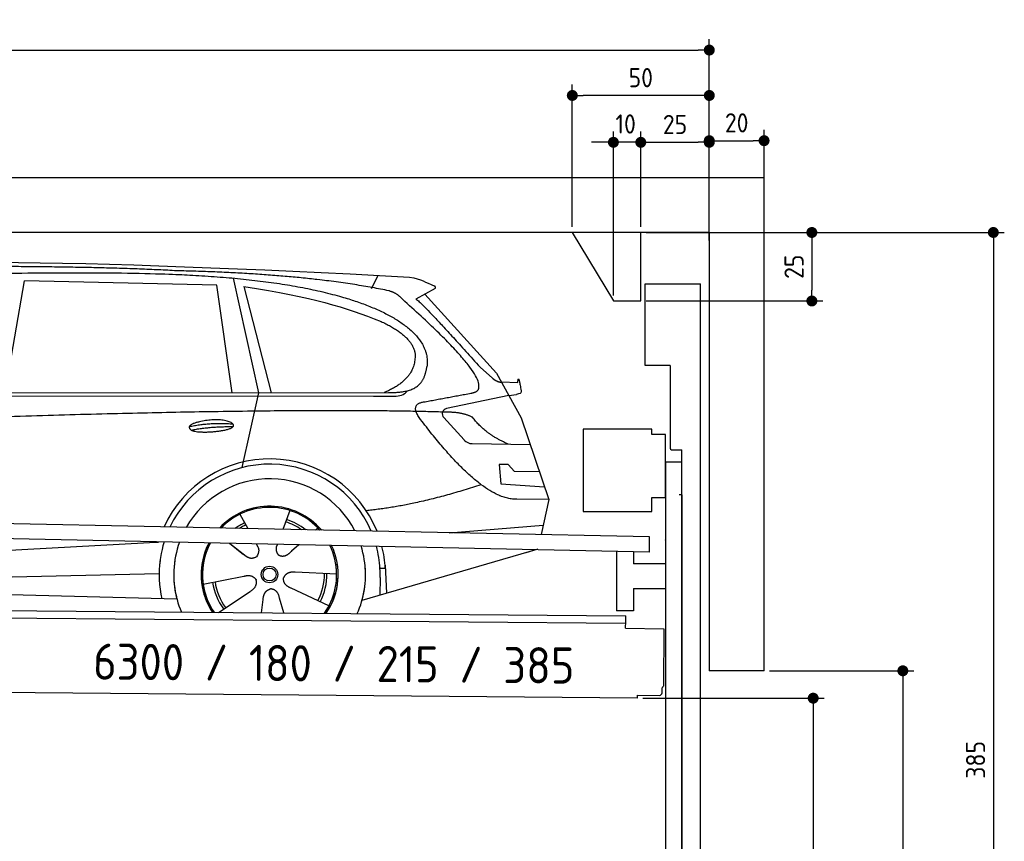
# Model space of a CAD drawing. Header units: millimetres. Extents: x -411 to 6777, y 0 to 6627.
# Tile 6 of 6: x 3183 to 6777, y 3628 to 6627. Entities that reach past the tile are written whole.
import ezdxf

# ---------------------------------------------------------------- set-up
doc = ezdxf.new("R2010")
doc.units = ezdxf.units.MM
doc.layers.add('4', color=3, linetype='Continuous')
for name, color, linetype, lineweight in [('car', 10, 'Continuous', 25), ('Freiraum', 7, 'Continuous', 25), ('Logo', 7, 'Continuous', 25), ('Plattform', 7, 'Continuous', 25), ('Ständer vorne', 7, 'Continuous', 25), ('Tor', 200, 'Continuous', 25)]:
    doc.layers.add(name, color=color, linetype=linetype, lineweight=lineweight)
doc.styles.get("Standard").update_dxf_attribs({"font": 'ISOCP.SHX'})
doc.dimstyles.new('GEN-ISO', dxfattribs={"dimscale": 20, "dimtxt": 3.5, "dimasz": 2, "dimexe": 2, "dimexo": 1, "dimgap": 1.5, "dimtad": 1, "dimdec": 1, "dimlfac": 0.1, "dimdsep": 46, "dimtxsty": 'STANDARD', "dimblk": 'PUNKT', "dimcen": 2, "dimclrd": 256, "dimclre": 256, "dimclrt": 2, "dimadec": 0, "dimazin": 0, "dimtp": 0.1, "dimtm": 0.1, "dimtfac": 0.71, "dimtdec": 1, "dimtmove": 2, "dimatfit": 3, "dimldrblk": 'PUNKT', "dimfxl": 2, "dimtolj": 1, "dimarcsym": 0})

# ---------------------------------------------------------------- blocks, each defined once
blk = doc.blocks.new('PUNKT')
at = {"layer": '4', "color": 0, "linetype": 'ByBlock'}
blk.add_line((-0.5, 0), (-1, 0), dxfattribs=at)
at = {"layer": '4', "color": 0, "linetype": 'ByBlock', "const_width": 0.5}
blk.add_lwpolyline([(-0.25, 0, 1), (0.25, 0, 1)], format="xyb", close=True, dxfattribs=at)
blk = doc.blocks.new('*D114')
at = {"layer": '4', "lineweight": -2, "transparency": 16777216}
for p, q in [((5720, 5850), (6776.9, 5850)), ((6736.9, 5810), (6736.9, 2040)), ((6295.4, 2000), (6776.9, 2000))]:
    blk.add_line(p, q, dxfattribs=at)
at = {"layer": 'Defpoints', "color": 0, "transparency": 16777216}
for p in [(5700, 5850), (6275.4, 2000), (6736.9, 2000)]:
    blk.add_point(p, dxfattribs=at)
at = {"layer": '4', "lineweight": -2, "transparency": 16777216, "xscale": 40, "yscale": 40, "zscale": 40}
for p, rotation in [((6736.9, 5850), 90), ((6736.9, 2000), 270)]:
    blk.add_blockref('PUNKT', p, dxfattribs=dict(at, rotation=rotation))
at = {"layer": '4', "color": 2, "transparency": 16777216, "insert": (6671.9, 3925), "char_height": 70, "attachment_point": 5, "rotation": 90}
blk.add_mtext('385', dxfattribs=at)
blk = doc.blocks.new('*D116')
at = {"layer": '4', "lineweight": -2, "transparency": 16777216}
for p, q in [((5920, 4250), (6446.5, 4250)), ((6406.5, 4210), (6406.5, 2040)), ((6295.4, 2000), (6446.5, 2000))]:
    blk.add_line(p, q, dxfattribs=at)
at = {"layer": 'Defpoints', "color": 0, "transparency": 16777216}
for p in [(5900, 4250), (6275.4, 2000), (6406.5, 2000)]:
    blk.add_point(p, dxfattribs=at)
at = {"layer": '4', "lineweight": -2, "transparency": 16777216, "xscale": 40, "yscale": 40, "zscale": 40}
for p, rotation in [((6406.5, 4250), 90), ((6406.5, 2000), 270)]:
    blk.add_blockref('PUNKT', p, dxfattribs=dict(at, rotation=rotation))
at = {"layer": '4', "color": 2, "transparency": 16777216, "insert": (6341.5, 3125), "char_height": 70, "attachment_point": 5, "rotation": 90}
blk.add_mtext('H2', dxfattribs=at)
blk = doc.blocks.new('*D117')
at = {"layer": '4', "lineweight": -2, "transparency": 16777216}
for p, q in [((200, 5820.9), (200, 6555.8)), ((5700, 6020.9), (5700, 6555.8)), ((240, 6515.8), (5660, 6515.8))]:
    blk.add_line(p, q, dxfattribs=at)
at = {"layer": 'Defpoints', "color": 0, "transparency": 16777216}
for p in [(5700, 6515.8), (5700, 6000.9), (200, 5800.9)]:
    blk.add_point(p, dxfattribs=at)
at = {"layer": '4', "lineweight": -2, "transparency": 16777216, "xscale": 40, "yscale": 40, "zscale": 40, "rotation": 180}
blk.add_blockref('PUNKT', (200, 6515.8), dxfattribs=at)
at = {"layer": '4', "lineweight": -2, "transparency": 16777216, "xscale": 40, "yscale": 40, "zscale": 40}
blk.add_blockref('PUNKT', (5700, 6515.8), dxfattribs=at)
at = {"layer": '4', "color": 2, "transparency": 16777216, "insert": (2950, 6580.8), "char_height": 70, "attachment_point": 5}
blk.add_mtext('550', dxfattribs=at)
blk = doc.blocks.new('*D118')
at = {"layer": '4', "lineweight": -2, "transparency": 16777216}
for p, q in [((5457.5, 4150), (6119.3, 4150)), ((6079.3, 4110), (6079.3, 2040)), ((6099.3, 2000), (6119.3, 2000))]:
    blk.add_line(p, q, dxfattribs=at)
at = {"layer": 'Defpoints', "color": 0, "transparency": 16777216}
for p in [(5437.5, 4150), (6079.3, 2000), (6079.3, 2000)]:
    blk.add_point(p, dxfattribs=at)
at = {"layer": '4', "lineweight": -2, "transparency": 16777216, "xscale": 40, "yscale": 40, "zscale": 40}
for p, rotation in [((6079.3, 4150), 90), ((6079.3, 2000), 270)]:
    blk.add_blockref('PUNKT', p, dxfattribs=dict(at, rotation=rotation))
at = {"layer": '4', "color": 2, "transparency": 16777216, "insert": (6004.7, 2909.2), "char_height": 70, "attachment_point": 5, "rotation": 90}
blk.add_mtext('215', dxfattribs=at)
blk = doc.blocks.new('*D119')
at = {"layer": '4', "lineweight": -2, "transparency": 16777216}
for p, q in [((5450, 6021.3), (5450, 6219.1)), ((5700, 6020.9), (5700, 6219.1)), ((5490, 6179.1), (5660, 6179.1))]:
    blk.add_line(p, q, dxfattribs=at)
at = {"layer": 'Defpoints', "color": 0, "transparency": 16777216}
for p in [(5700, 6179.1), (5450, 6001.3), (5700, 6000.9)]:
    blk.add_point(p, dxfattribs=at)
at = {"layer": '4', "lineweight": -2, "transparency": 16777216, "xscale": 40, "yscale": 40, "zscale": 40, "rotation": 180}
blk.add_blockref('PUNKT', (5450, 6179.1), dxfattribs=at)
at = {"layer": '4', "lineweight": -2, "transparency": 16777216, "xscale": 40, "yscale": 40, "zscale": 40}
blk.add_blockref('PUNKT', (5700, 6179.1), dxfattribs=at)
at = {"layer": '4', "color": 2, "transparency": 16777216, "insert": (5575, 6244.2), "char_height": 70, "attachment_point": 5}
blk.add_mtext('25', dxfattribs=at)
blk = doc.blocks.new('*D120')
at = {"layer": '4', "lineweight": -2, "transparency": 16777216}
for p, q in [((5200, 5870), (5200, 6390.1)), ((5700, 5870), (5700, 6390.1)), ((5660, 6350.1), (5240, 6350.1))]:
    blk.add_line(p, q, dxfattribs=at)
at = {"layer": 'Defpoints', "color": 0, "transparency": 16777216}
for p in [(5200, 6350.1), (5200, 5850), (5700, 5850)]:
    blk.add_point(p, dxfattribs=at)
at = {"layer": '4', "lineweight": -2, "transparency": 16777216, "xscale": 40, "yscale": 40, "zscale": 40, "rotation": 180}
blk.add_blockref('PUNKT', (5200, 6350.1), dxfattribs=at)
at = {"layer": '4', "lineweight": -2, "transparency": 16777216, "xscale": 40, "yscale": 40, "zscale": 40}
blk.add_blockref('PUNKT', (5700, 6350.1), dxfattribs=at)
at = {"layer": '4', "color": 2, "transparency": 16777216, "insert": (5450, 6415.1), "char_height": 70, "attachment_point": 5}
blk.add_mtext('50', dxfattribs=at)
blk = doc.blocks.new('*D121')
at = {"layer": '4', "lineweight": -2, "transparency": 16777216}
for p, q in [((5470, 5850), (6114.4, 5850)), ((6074.4, 5810), (6074.4, 5640)), ((5470, 5600), (6114.4, 5600))]:
    blk.add_line(p, q, dxfattribs=at)
at = {"layer": 'Defpoints', "color": 0, "transparency": 16777216}
for p in [(5450, 5850), (5450, 5600), (6074.4, 5600)]:
    blk.add_point(p, dxfattribs=at)
at = {"layer": '4', "lineweight": -2, "transparency": 16777216, "xscale": 40, "yscale": 40, "zscale": 40}
for p, rotation in [((6074.4, 5850), 90), ((6074.4, 5600), 270)]:
    blk.add_blockref('PUNKT', p, dxfattribs=dict(at, rotation=rotation))
at = {"layer": '4', "color": 2, "transparency": 16777216, "insert": (6009.4, 5725), "char_height": 70, "attachment_point": 5, "rotation": 90}
blk.add_mtext('25', dxfattribs=at)
blk = doc.blocks.new('*D122')
at = {"layer": '4', "lineweight": -2, "transparency": 16777216}
for p, q in [((5350, 5620), (5350, 6219.1)), ((5450, 5870), (5450, 6219.1)), ((5310, 6179.1), (5270, 6179.1)), ((5450, 6179.1), (5350, 6179.1)), ((5490, 6179.1), (5530, 6179.1))]:
    blk.add_line(p, q, dxfattribs=at)
at = {"layer": 'Defpoints', "color": 0, "transparency": 16777216}
for p in [(5350, 6179.1), (5450, 5850), (5350, 5600)]:
    blk.add_point(p, dxfattribs=at)
at = {"layer": '4', "lineweight": -2, "transparency": 16777216, "xscale": 40, "yscale": 40, "zscale": 40}
blk.add_blockref('PUNKT', (5350, 6179.1), dxfattribs=at)
at = {"layer": '4', "lineweight": -2, "transparency": 16777216, "xscale": 40, "yscale": 40, "zscale": 40, "rotation": 180}
blk.add_blockref('PUNKT', (5450, 6179.1), dxfattribs=at)
at = {"layer": '4', "color": 2, "transparency": 16777216, "insert": (5394.7, 6246.1), "char_height": 70, "attachment_point": 5}
blk.add_mtext('10', dxfattribs=at)
blk = doc.blocks.new('Car')
at = {"layer": 'car'}
for p, q in [((3910.2, 5719.5), (4006.8, 5302.1)), ((4415.5, 5686.7), (4439.3, 5734.2)), ((3081.3, 5293.1), (3148.4, 5702.9)), ((3850.1, 5693), (3148.4, 5702.9)), ((3909.6, 5301.1), (3850.1, 5693)), ((3949.7, 5688.8), (4052.8, 5302.5)), ((4647, 5688.1), (4576.9, 5648.9)), ((4610.2, 5667.5), (4874.5, 5381.6)), ((4814.2, 5402.7), (4859.8, 5362.8)), ((4874.5, 5381.6), (4965.2, 5219.4)), ((4892.4, 5349.6), (4952.6, 5347.5)), ((1782.6, 5271.7), (4425.8, 5292.7)), ((1829.5, 5281), (4481.3, 5306.7)), ((4006.8, 5302.1), (3948.5, 5027.9)), ((4425.8, 5292.7), (4508.7, 5294.1)), ((4919.8, 5300.5), (4693.4, 5250.6)), ((4919.8, 5300.5), (4947.5, 5304.5)), ((4683.1, 5217.5), (4758.1, 5136.3)), ((4965.2, 5219.4), (5069.5, 4921.8)), ((4787.3, 5123.4), (4999.1, 5122.6)), ((4919.8, 5048.5), (4887.2, 5048.5)), ((4887.2, 5048.5), (4894, 4977.1)), ((4943.6, 5022.7), (4919.8, 5048.5)), ((5034.1, 5022.7), (4943.6, 5022.7)), ((4894, 4977.1), (5053.1, 4968.5)), ((5069.5, 4921.8), (4952.6, 4922.2)), ((5069.5, 4921.8), (5042.9, 4793.9)), ((3942.4, 4857.6), (3971.9, 4805.4)), ((4124.5, 4873), (4099.6, 4804)), ((4706.9, 4797.5), (5050.1, 4828.4)), ((3970.6, 4807.8), (3971.9, 4805.4)), ((4226.7, 4811.2), (4218.9, 4802.7)), ((1744.8, 4631.9), (3613.8, 4751.2)), ((3613.8, 4751.2), (3646.3, 4753.2)), ((3905.7, 4751.6), (3957.3, 4711.5)), ((3905.9, 4751.6), (3966.6, 4704.4)), ((4003, 4750.5), (4009.1, 4739.5)), ((4080.1, 4749.6), (4076.3, 4739.2)), ((4158.8, 4748.6), (4132.1, 4724.6)), ((5027, 4738.4), (4390.9, 4547)), ((5031.6, 4739.8), (4987.9, 4726.7)), ((4474.1, 4677.1), (4480.7, 4574)), ((1764.6, 4580), (3650, 4638.6)), ((4297.6, 4642.7), (4146.2, 4647.7)), ((4474.9, 4665.1), (4455.6, 4663.9)), ((3810.5, 4601.5), (3958.8, 4631.8)), ((4456.4, 4631.4), (4455.3, 4566.4)), ((1666.2, 4581.7), (3715.1, 4547)), ((3867.6, 4498.9), (3982.1, 4576.5)), ((4270.4, 4526.5), (4132.6, 4589.2)), ((4024.7, 4499), (4030.2, 4547.4)), ((4105.5, 4499), (4090, 4552.5))]:
    blk.add_line(p, q, dxfattribs=at)
for radius in [30.1, 23.6]:
    blk.add_circle((4052.6, 4638.8), radius, dxfattribs=at)
for centre, radius, start, end in [((4697.8, 5231), 20, 102.4358, 222.7473), ((4787.5, 5163.4), 40, 222.7473, 269.7861), ((4053, 4638.2), 422.7, 22.5487, 156.2143), ((4053, 4638.2), 403.4, 23.7263, 155.0367), ((4053, 4638.2), 350, 27.7494, 151.0136), ((4053, 4638.2), 250, 41.078, 137.685), ((4053, 4638.2), 250, 41.078, 137.685), ((4053, 4638.2), 250, 41.078, 137.685), ((4052.6, 4638.8), 245, 41.9641, 136.7989), ((4052.6, 4638.8), 209.6, 116.262, 127.1225), ((4052.6, 4638.8), 200.6, 116.1152, 123.6695), ((4052.6, 4638.8), 200.6, 55.0934, 73.5463), ((4052.6, 4638.8), 209.6, 51.6404, 73.3995), ((4052.6, 4638.8), 245, 41.9641, 44.7348), ((4053, 4638.2), 422.7, 164.0109, 164.2126), ((4053, 4638.2), 422.7, 164.0109, 164.2126), ((4053, 4638.2), 403.4, 163.2593, 179.9464), ((4053, 4638.2), 403.4, 163.2593, 179.9464), ((4053, 4638.2), 350, 160.7243, 195.1055), ((4053, 4638.2), 350, 160.7243, 195.1055), ((4053, 4638.2), 250, 152.8016, 213.8648), ((4053, 4638.2), 250, 152.8016, 213.4506), ((4053, 4638.2), 250, 152.8016, 213.4506), ((4052.6, 4638.8), 245, 152.3519, 188.7348), ((4052.6, 4638.8), 245, 152.3519, 188.7348), ((4053, 4638.2), 250, 326.1848, 25.8498), ((4053, 4638.2), 250, 326.1848, 25.8498), ((4052.6, 4638.8), 245, 0.9266, 26.2995), ((4053, 4638.2), 350, 344.8945, 17.9271), ((4053, 4638.2), 350, 344.8945, 17.9271), ((4053, 4638.2), 403.4, 3.6504, 15.3921), ((4053, 4638.2), 403.4, 3.6504, 15.3921), ((4053, 4638.2), 422.7, 3.6504, 14.6404), ((4053, 4638.2), 422.7, 3.6504, 14.6404), ((4053, 4638.2), 403.4, 173.0827, 193.1146), ((4053, 4638.2), 350, 172.1254, 203.4635), ((4053, 4638.2), 250, 169.2195, 213.8648), ((4052.6, 4638.8), 245, 169.1336, 214.8006), ((4052.6, 4638.8), 245, 325.2489, 9.5178), ((4053, 4638.2), 250, 326.1848, 9.4319), ((4053, 4638.2), 350, 336.586, 6.526), ((4053, 4638.2), 403.4, 359.0315, 5.5686), ((4052.6, 4638.8), 200.6, 332.1152, 1.5463), ((4052.6, 4638.8), 209.6, 332.262, 1.3995), ((4053, 4638.2), 422.7, 3.6504, 3.7403), ((4052.6, 4638.8), 209.6, 188.262, 217.3995), ((4052.6, 4638.8), 200.6, 188.1152, 217.5463)]:
    blk.add_arc(centre, radius, start, end, dxfattribs=at)
for points, degree in [([(2208.3, 5722.9), (2495.3, 5787.1), (3380.5, 5781.9), (4553, 5729.4)], 3), ([(3703, 5744.3), (3354.7, 5760.5), (2738.8, 5750.1)], 2), ([(4478.6, 5678.3), (4177.5, 5738.2), (3703, 5744.3)], 2), ([(4553, 5729.4), (4599.8, 5720.4), (4608.7, 5712.2), (4646.2, 5696.7)], 3), ([(3949.7, 5688.8), (4204.2, 5652.2), (4317.7, 5617.6), (4451, 5566.1)], 3), ([(4647, 5688.1), (4648.7, 5689.7), (4649.3, 5692.8), (4648.7, 5695.6), (4646.2, 5696.7)], 4), ([(4528.3, 5648), (4510.2, 5669.7), (4478.6, 5678.3)], 2), ([(4793.2, 5310), (4882.4, 5338.8), (4528.3, 5648)], 2), ([(4576.9, 5648.9), (4584.7, 5653.3), (4814.2, 5402.7)], 2), ([(4451, 5566.1), (4565.5, 5515.1), (4576.3, 5450.1)], 2), ([(4576.3, 5450.1), (4581.9, 5355.6), (4464.6, 5306.5)], 2), ([(4481.3, 5306.7), (4531.4, 5307.2), (4604.3, 5312.5), (4612.1, 5359.4), (4620.3, 5402.6)], 4), ([(4859.8, 5362.8), (4868.1, 5355.6), (4881.4, 5348), (4890.5, 5348), (4892.4, 5349.6)], 4), ([(4952.6, 5347.5), (4953.8, 5386.4), (4965.2, 5312.2)], 2), ([(4579.9, 5327.2), (4579.9, 5327.3), (4580, 5327.3), (4580.1, 5327.3)], 3), ([(4508.7, 5294.1), (4528, 5294.9), (4542.7, 5304), (4549.9, 5314.3)], 3), ([(4965.2, 5312.2), (4965.4, 5308.5), (4959.9, 5306.8), (4947.5, 5304.5)], 3), ([(4599, 5209.2), (4554.7, 5267.5), (4614.6, 5274.7)], 2), ([(4700.6, 5237), (3823.9, 5257.4), (1391.9, 5122.9)], 2), ([(4788.4, 5219.4), (4751, 5237.5), (4700.6, 5237)], 2), ([(4919.8, 5122.9), (4834.2, 5158), (4788.4, 5219.4)], 2), ([(3755.1, 5176.2), (3830.6, 5193.1), (3914.1, 5187.3)], 2), ([(3762.3, 5163.4), (3836.3, 5178), (3914.2, 5177.3)], 2), ([(4952.6, 4922.2), (4826.9, 4914), (4599, 5209.2)], 2), ([(4820.7, 4973.6), (4596, 4896.1), (4403.2, 4874.9)], 2), ([(3957.5, 4711.5), (3981, 4689.8), (4004.2, 4703.4)], 2), ([(4146.2, 4647.7), (4114.5, 4651.4), (4103.7, 4626.8)], 2), ([(3958.8, 4631.8), (3989.5, 4640.8), (4004.3, 4618.4)], 2), ([(3982.1, 4576.5), (4010, 4592.2), (4004.3, 4618.4)], 2), ([(4132.6, 4589.2), (4102.5, 4600), (4103.7, 4626.8)], 2), ([(4030.2, 4547.4), (4031.1, 4579.4), (4057, 4586.5)], 2), ([(4090, 4552.5), (4083.8, 4583.8), (4057, 4586.5)], 2)]:
    blk.add_open_spline(points, degree=degree, dxfattribs=at)
for points, degree, knots in [([(2378, 5710.7), (2404.5, 5713), (2544, 5716.1), (3565.2, 5745.6), (4185.4, 5744.9), (4642.4, 5576.4), (4620.3, 5402.6)], 4, [0.0821318, 0.0821318, 0.0821318, 0.0821318, 0.0821318, 0.258851, 0.508851, 1, 1, 1, 1, 1]), ([(4614.6, 5274.7), (4781.2, 5307.3), (4784, 5307.9), (4792.3, 5309.8), (4793.2, 5310)], 1, [0.1611508, 0.1611508, 1, 1.0196119, 1.078724, 1.0847856, 1.0847856]), ([(3762.3, 5163.4), (3738.8, 5179.7), (3784.2, 5195.5), (3866.8, 5215.7), (3959.8, 5182.6), (3897.8, 5158.8), (3788.7, 5151.6), (3767.2, 5160.4), (3762.3, 5163.4)], 5, [0, 0, 0, 0, 0, 0, 0.300106, 0.500106, 0.700106, 1, 1, 1, 1, 1, 1]), ([(4009.1, 4739.5), (4010.8, 4735.4), (4011.8, 4731.5), (4012.2, 4727.6), (4012.9, 4719), (4010.2, 4710.9), (4004.2, 4703.4)], 3, [0.2167758, 0.2167758, 0.2167758, 0.2167758, 0.4600873, 0.4600873, 0.4600873, 1, 1, 1, 1]), ([(4076.3, 4739.2), (4075.8, 4736.1), (4075.6, 4733.1), (4075.7, 4730.1), (4076, 4727.3), (4076.8, 4721.6), (4078.9, 4716.2), (4082.5, 4711.7), (4087.4, 4708.8)], 4, [0.3191838, 0.3191838, 0.3191838, 0.3191838, 0.3191838, 0.5438253, 0.5438253, 0.5438253, 0.5438253, 1, 1, 1, 1, 1]), ([(4132.1, 4724.6), (4132.1, 4724.6), (4132.1, 4724.6), (4132.1, 4724.6), (4132.1, 4724.6), (4123.1, 4714.8), (4112.5, 4704.7), (4098.2, 4702.2), (4087.4, 4708.8)], 4, [-0.000003, -0.000003, -0.000003, -0.000003, -0.000003, 0, 0, 0, 0, 1, 1, 1, 1, 1])]:
    blk.add_open_spline(points, degree=degree, knots=knots, dxfattribs=at)
blk = doc.blocks.new('*D128')
at = {"layer": '4', "lineweight": -2, "transparency": 16777216}
for p, q in [((5700, 5820.9), (5700, 6225.1)), ((5900, 6020.8), (5900, 6225.1)), ((5740, 6185.1), (5860, 6185.1))]:
    blk.add_line(p, q, dxfattribs=at)
at = {"layer": 'Defpoints', "color": 0, "transparency": 16777216}
for p in [(5900, 6185.1), (5900, 6000.8), (5700, 5800.9)]:
    blk.add_point(p, dxfattribs=at)
at = {"layer": '4', "lineweight": -2, "transparency": 16777216, "xscale": 40, "yscale": 40, "zscale": 40, "rotation": 180}
blk.add_blockref('PUNKT', (5700, 6185.1), dxfattribs=at)
at = {"layer": '4', "lineweight": -2, "transparency": 16777216, "xscale": 40, "yscale": 40, "zscale": 40}
blk.add_blockref('PUNKT', (5900, 6185.1), dxfattribs=at)
at = {"layer": '4', "color": 2, "transparency": 16777216, "insert": (5800, 6250.1), "char_height": 70, "attachment_point": 5}
blk.add_mtext('20', dxfattribs=at)
blk = doc.blocks.new('Plattform OG 6200 550')
at = {"layer": 'Plattform'}
for p, q in [((5482.3, 4739.6), (348.5, 4842)), ((5481.2, 4683.6), (347.5, 4791)), ((5481.2, 4683.6), (5482.3, 4739.5)), ((5361.5, 4686.1), (5361.5, 4468.3)), ((5423.5, 4684.7), (5423.5, 4640.8)), ((5539.9, 4640.8), (5423.5, 4640.8)), ((5423.5, 4550.8), (5423.5, 4468.3)), ((5423.5, 4550.8), (5539.9, 4550.8)), ((440.2, 4493.6), (5395, 4450.4)), ((446, 4466.5), (5394.8, 4423.4)), ((5423.5, 4468.3), (5361.5, 4468.3)), ((5394.7, 4406.2), (5394.9, 4430.2)), ((5394.9, 4430.2), (5395, 4445.2)), ((5395, 4445.2), (5395, 4450.4)), ((5394.7, 4406.2), (5534.1, 4403)), ((5534.1, 4403), (5532.3, 4194)), ((5437.5, 4150), (372.6, 4194.2)), ((5527.6, 4170.1), (5527.8, 4188.2)), ((5437.5, 4150), (5437.5, 4160.8)), ((5437.5, 4160.8), (5517.5, 4160.1))]:
    blk.add_line(p, q, dxfattribs=at)
for centre, radius, start, end in [((5517.6, 4170.1), 10, 269.5, 359.5), ((5526.2, 4194.1), 6.08, 284.5689, 358.9086)]:
    blk.add_arc(centre, radius, start, end, dxfattribs=at)
blk = doc.blocks.new('Ständer vorne ab 340')
at = {"layer": 'Ständer vorne'}
for p, q in [((5240, 5132), (5240, 4832)), ((5490, 5132), (5240, 5132)), ((5490, 5112), (5490, 5132)), ((5540, 5112), (5490, 5112)), ((5540, 4882), (5540, 5112)), ((5540.2, 5012), (5539.8, 5012)), ((5540, 5012), (5540, 2000)), ((5600, 5012), (5540, 5012)), ((5600, 1998.7), (5600, 5012)), ((5490, 4832), (5490, 4882)), ((5490, 4882), (5540, 4882)), ((5240, 4832), (5490, 4832)), ((5540, 4727.4), (5540, 4728.4)), ((5511.2, 1995), (5511.2, 1987)), ((5595.1, 1995), (5511.2, 1995)), ((5511.2, 1987), (5600, 1987)), ((5600, 1987), (5600, 1990))]:
    blk.add_line(p, q, dxfattribs=at)
blk = doc.blocks.new('Tor ab 370 Gebäude')
at = {"layer": 'Tor'}
for p, q in [((5465.6, 5364.5), (5465.6, 5663)), ((5465.6, 5663), (5668, 5663)), ((5668, 1987), (5668, 5663)), ((5557, 5364.5), (5465.6, 5364.5)), ((5557, 5364.5), (5557, 5063)), ((5562, 5057.1), (5600, 5057)), ((5600, 4892), (5600, 5057)), ((5600, 4892), (5590, 4892)), ((5600, 4892), (5600, 1987)), ((5600, 1987), (5600, 4892)), ((5668, 1987), (5600, 1987))]:
    blk.add_line(p, q, dxfattribs=at)
blk.add_arc((5563, 5063), 6, 180, 260.4059, dxfattribs=at)
blk = doc.blocks.new('Gebäude_385_GT180')
for p, q in [((5900, 6050), (0, 6050)), ((5900, 4250), (5900, 6050)), ((5700, 5850), (200, 5850)), ((5700, 5850), (5700, 4250)), ((5900, 4250), (5700, 4250))]:
    blk.add_line(p, q)
at = {"layer": 'Freiraum'}
blk.add_lwpolyline([(5200, 5850), (5350, 5600), (5450, 5600), (5450, 5850)], dxfattribs=at)

msp = doc.modelspace()

# ---------------------------------------------------------------- block references
msp.add_blockref('Gebäude_385_GT180', (0, 0))
at = {"layer": 'car', "rotation": 359.4752422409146}
msp.add_blockref('Car', (0, 0), dxfattribs=at)
at = {"layer": 'Plattform'}
msp.add_blockref('Plattform OG 6200 550', (0, 0), dxfattribs=at)
at = {"layer": 'Ständer vorne'}
msp.add_blockref('Ständer vorne ab 340', (0, 0), dxfattribs=at)
at = {"layer": 'Tor', "linetype": 'ByBlock'}
msp.add_blockref('Tor ab 370 Gebäude', (0, 0), dxfattribs=at)

# ---------------------------------------------------------------- texts
at = {"layer": 'Logo'}
msp.add_text('6300 / 180 / 215 / 385', height=132, rotation=359.50632, dxfattribs=at).set_placement((3450.67, 4218.01))

# ---------------------------------------------------------------- dimensions: what is measured, and where the dimension line sits
at = {"layer": '4'}
for base, p1, p2, override, picture, middle in [((5700, 6515.8), (200, 5800.88), (5700, 6000.88), {"dimtdec": 3, "dimtolj": 0}, '*D117', (2950, 6580.8)), ((5200, 6350.12), (5700, 5850), (5200, 5850), {"dimtdec": 3, "dimtolj": 0}, '*D120', (5450, 6415.12)), ((5700, 6179.15), (5449.99, 6001.29), (5700, 6000.88), {"dimtdec": 3, "dimtolj": 0}, '*D119', (5575, 6244.16)), ((5900, 6185.09), (5700, 5800.88), (5900, 6000.82), {"dimtol": 0, "dimlim": 0, "dimtp": 0.1, "dimtm": 0.1, "dimtfac": 0.71, "dimtdec": 3, "dimtolj": 0, "dimtzin": 8}, '*D128', (5800, 6250.1))]:
    dim = msp.add_linear_dim(base=base, p1=p1, p2=p2, dimstyle='GEN-ISO', override=override, dxfattribs=at)
    dim.commit()
    dim.dimension.update_dxf_attribs({"geometry": picture, "text_midpoint": middle})
dim = msp.add_linear_dim(base=(5350, 6179.15), p1=(5449.99, 5850), p2=(5350, 5600), dimstyle='GEN-ISO', override={"dimtdec": 3, "dimtolj": 0}, dxfattribs=at)
dim.commit()
dim.dimension.update_dxf_attribs({"geometry": '*D122', "text_midpoint": (5394.75, 6246.13), "dimtype": 160})
for base, p1, p2, override, picture, middle in [((6074.39, 5600), (5449.99, 5850), (5450, 5600), {"dimtdec": 3, "dimtolj": 0}, '*D121', (6009.39, 5725)), ((6736.86, 2000), (5700, 5850), (6275.45, 2000), {"dimdec": 0, "dimtdec": 3, "dimtolj": 0}, '*D114', (6671.86, 3925))]:
    dim = msp.add_linear_dim(base=base, p1=p1, p2=p2, angle=90, dimstyle='GEN-ISO', override=override, dxfattribs=at)
    dim.commit()
    dim.dimension.update_dxf_attribs({"geometry": picture, "text_midpoint": middle})
dim = msp.add_linear_dim(base=(6406.55, 2000), p1=(5900, 4250), p2=(6275.45, 2000), angle=90, text='H2', dimstyle='GEN-ISO', override={"dimdec": 0, "dimtdec": 3, "dimtolj": 0}, dxfattribs=at)
dim.commit()
dim.dimension.update_dxf_attribs({"geometry": '*D116', "text_midpoint": (6341.54, 3125)})
dim = msp.add_linear_dim(base=(6079.31, 2000), p1=(5437.5, 4149.97), p2=(6079.31, 2000), angle=90, dimstyle='GEN-ISO', override={"dimtdec": 3, "dimtolj": 0}, dxfattribs=at)
dim.commit()
dim.dimension.update_dxf_attribs({"geometry": '*D118', "text_midpoint": (6004.71, 2909.23), "dimtype": 160})

doc.saveas('drawing.dxf')
